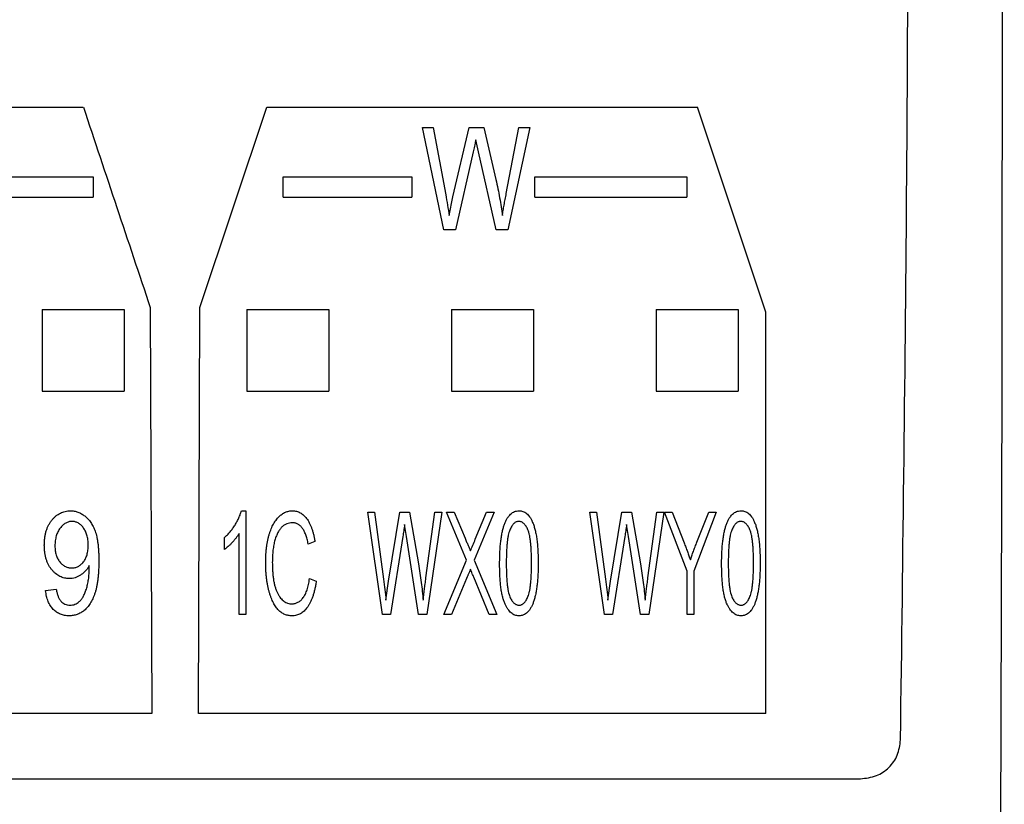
# Model space of a CAD drawing. Extents: x 909.4 to 931.4, y -8.5 to 8.5.
# Tile 8 of 31: x 920.69 to 921.636, y -2.562 to -1.808. Entities that reach past the tile are written whole.
import ezdxf

# ---------------------------------------------------------------- set-up
doc = ezdxf.new("R2010")
doc.units = 0
doc.header["$LTSCALE"] = 4
doc.header["$MEASUREMENT"] = 0
doc.layers.get('0').update_dxf_attribs({"linetype": 'CONTINUOUS'})
doc.layers.get('DEFPOINTS').update_dxf_attribs({"linetype": 'CONTINUOUS'})
doc.layers.add('DIMENSIONS', color=140, linetype='CONTINUOUS')
doc.styles.get("Standard").update_dxf_attribs({"font": 'romans.shx'})
doc.dimstyles.get("Standard").update_dxf_attribs({"dimtxt": 0.1875, "dimasz": 0.25, "dimexe": 0.0625, "dimexo": 0.0625, "dimgap": 0.0625, "dimtad": 0, "dimtih": 1, "dimtoh": 1, "dimzin": 0, "dimdsep": 46, "dimtxsty": 'Standard', "dimcen": 0, "dimadec": 0, "dimazin": 0, "dimtfac": 1, "dimtofl": 0, "dimtmove": 0, "dimatfit": 3, "dimfxl": 0, "dimtolj": 1, "dimtzin": 0, "dimarcsym": 0})

# ---------------------------------------------------------------- blocks, each defined once
blk = doc.blocks.new('*D3')
at = {"layer": 'DEFPOINTS', "color": 0}
for p in [(921.52455, 0.68985), (920.54081, -3.55627), (923.71909, -3.55627)]:
    blk.add_point(p, dxfattribs=at)
at = {"layer": 'DIMENSIONS', "color": 0, "lineweight": -2}
for p, q in [((921.58705, 0.68985), (923.78159, 0.68985)), ((923.71909, 0.43985), (923.71909, -1.0716)), ((923.71909, -3.30627), (923.71909, -1.79482)), ((920.60331, -3.55627), (923.78159, -3.55627))]:
    blk.add_line(p, q, dxfattribs=at)
at = {"layer": 'DIMENSIONS', "color": 0}
for points in [[(923.67743, 0.43985), (923.76076, 0.43985), (923.71909, 0.68985)], [(923.67743, -3.30627), (923.76076, -3.30627), (923.71909, -3.55627)]]:
    blk.add_solid(points, dxfattribs=at)
at = {"layer": 'DIMENSIONS', "color": 0, "char_height": 0.1875, "attachment_point": 5}
for s, insert in [('\\A1;4.25', (923.71909, -1.27696)), ('\\A1;[107.9]', (923.71909, -1.63857))]:
    blk.add_mtext(s, dxfattribs=dict(at, insert=insert))

msp = doc.modelspace()

# ---------------------------------------------------------------- linework, layer by layer
for p, q in [((921.63429, -2.09953), (921.63481, -1.41743)), ((919.74618, -1.89178), (920.75076, -1.89178)), ((920.86286, -2.08466), (920.92728, -1.89178)), ((920.92728, -1.89178), (921.34131, -1.89178)), ((921.40723, -2.08914), (921.34131, -1.89178)), ((921.09733, -2.00996), (921.07677, -1.91153)), ((921.07677, -1.91153), (921.08714, -1.91153)), ((921.08714, -1.91153), (921.09922, -1.97606)), ((921.10623, -1.978), (921.12175, -1.91153)), ((921.12175, -1.91153), (921.13597, -1.91153)), ((921.13597, -1.91153), (921.14744, -1.96134)), ((921.1575, -1.97479), (921.16963, -1.91153)), ((921.17999, -1.91153), (921.1589, -2.00996)), ((921.16963, -1.91153), (921.17999, -1.91153)), ((921.13068, -1.93496), (921.12814, -1.92342)), ((921.12579, -1.93496), (921.10855, -2.00996)), ((921.1476, -2.00996), (921.13068, -1.93496)), ((920.31744, -1.95878), (920.76028, -1.95878)), ((920.76028, -1.95878), (920.76028, -1.97846)), ((920.9428, -1.97846), (920.9428, -1.95878)), ((920.9428, -1.95878), (921.06675, -1.95878)), ((921.06675, -1.95878), (921.06675, -1.97846)), ((921.18486, -1.95878), (921.33096, -1.95878)), ((921.18486, -1.97846), (921.18486, -1.95878)), ((921.33096, -1.95878), (921.33096, -1.97846)), ((920.31744, -1.97846), (920.76028, -1.97846)), ((920.9428, -1.97846), (921.06675, -1.97846)), ((921.10258, -1.9962), (921.10623, -1.978)), ((921.18486, -1.97846), (921.33096, -1.97846)), ((921.10855, -2.00996), (921.09733, -2.00996)), ((921.1589, -2.00996), (921.1476, -2.00996)), ((920.71114, -2.08632), (920.78988, -2.08632)), ((920.71114, -2.08632), (920.71114, -2.16506)), ((920.78988, -2.08632), (920.78988, -2.16506)), ((920.81518, -2.08466), (920.81668, -2.47503)), ((920.86136, -2.47503), (920.86286, -2.08466)), ((920.90799, -2.08632), (920.98673, -2.08632)), ((920.90799, -2.08632), (920.90799, -2.16506)), ((920.98673, -2.08632), (920.98673, -2.16506)), ((921.10484, -2.08632), (921.18358, -2.08632)), ((921.10484, -2.08632), (921.10484, -2.16506)), ((921.18358, -2.08632), (921.18358, -2.16506)), ((921.30169, -2.08632), (921.38043, -2.08632)), ((921.30169, -2.08632), (921.30169, -2.16506)), ((921.38043, -2.08632), (921.38043, -2.16506)), ((921.40723, -2.47503), (921.40723, -2.08914)), ((921.63429, -2.09953), (921.63419, -2.09953)), ((921.63419, -2.16251), (921.63419, -2.09953)), ((920.71114, -2.16506), (920.78988, -2.16506)), ((920.90799, -2.16506), (920.98673, -2.16506)), ((921.10484, -2.16506), (921.18358, -2.16506)), ((921.30169, -2.16506), (921.38043, -2.16506)), ((921.63239, -2.89244), (921.63419, -2.16251)), ((920.90279, -2.28001), (920.90695, -2.28001)), ((920.90695, -2.28001), (920.90695, -2.37971)), ((921.02437, -2.28128), (921.03088, -2.28128)), ((921.03837, -2.37971), (921.02437, -2.28128)), ((921.03088, -2.28128), (921.03943, -2.34581)), ((921.04434, -2.34775), (921.05505, -2.28128)), ((921.05505, -2.28128), (921.06443, -2.28128)), ((921.06443, -2.28128), (921.07294, -2.33109)), ((921.08027, -2.34454), (921.08886, -2.28128)), ((921.09537, -2.28128), (921.08099, -2.37971)), ((921.08886, -2.28128), (921.09537, -2.28128)), ((921.11928, -2.32744), (921.09996, -2.28128)), ((921.09996, -2.28128), (921.10733, -2.28128)), ((921.10733, -2.28128), (921.11782, -2.30637)), ((921.14598, -2.28128), (921.12667, -2.32746)), ((921.12771, -2.30735), (921.13861, -2.28128)), ((921.13861, -2.28128), (921.14598, -2.28128)), ((921.25184, -2.37971), (921.23784, -2.28128)), ((921.23784, -2.28128), (921.24435, -2.28128)), ((921.24435, -2.28128), (921.25289, -2.34581)), ((921.25781, -2.34775), (921.26851, -2.28128)), ((921.26851, -2.28128), (921.2779, -2.28128)), ((921.2779, -2.28128), (921.28641, -2.33109)), ((921.29374, -2.34454), (921.30233, -2.28128)), ((921.30884, -2.28128), (921.29446, -2.37971)), ((921.30233, -2.28128), (921.30884, -2.28128)), ((921.33133, -2.33801), (921.3096, -2.28128)), ((921.3096, -2.28128), (921.31687, -2.28128)), ((921.31687, -2.28128), (921.32845, -2.31074)), ((921.35945, -2.28128), (921.33772, -2.33801)), ((921.34085, -2.31002), (921.35214, -2.28128)), ((921.35214, -2.28128), (921.35945, -2.28128)), ((921.06146, -2.30471), (921.0597, -2.29317)), ((921.27492, -2.30471), (921.27317, -2.29317)), ((920.8865, -2.31707), (920.8865, -2.30557)), ((920.90056, -2.37971), (920.90056, -2.30174)), ((920.97342, -2.3094), (920.96703, -2.31196)), ((921.05806, -2.30471), (921.04616, -2.37971)), ((921.07316, -2.37971), (921.06146, -2.30471)), ((921.27153, -2.30471), (921.25963, -2.37971)), ((921.28663, -2.37971), (921.27492, -2.30471)), ((921.09741, -2.37971), (921.11928, -2.32744)), ((921.12667, -2.32746), (921.14854, -2.37971)), ((920.75643, -2.33511), (920.75643, -2.33269)), ((921.33133, -2.37971), (921.33133, -2.33801)), ((921.33772, -2.33801), (921.33772, -2.37971)), ((920.9683, -2.3452), (920.9747, -2.34775)), ((921.0418, -2.36595), (921.04434, -2.34775)), ((921.11924, -2.34512), (921.10478, -2.37971)), ((921.14117, -2.37971), (921.12615, -2.34386)), ((921.25527, -2.36595), (921.25781, -2.34775)), ((920.71452, -2.3567), (920.72475, -2.35542)), ((920.90695, -2.37971), (920.90056, -2.37971)), ((921.04616, -2.37971), (921.03837, -2.37971)), ((921.08099, -2.37971), (921.07316, -2.37971)), ((921.10478, -2.37971), (921.09741, -2.37971)), ((921.14854, -2.37971), (921.14117, -2.37971)), ((921.25963, -2.37971), (921.25184, -2.37971)), ((921.29446, -2.37971), (921.28663, -2.37971)), ((921.33772, -2.37971), (921.33133, -2.37971)), ((920.81668, -2.47503), (919.68026, -2.47503)), ((921.40723, -2.47503), (920.86136, -2.47503)), ((918.40837, -2.53768), (921.49802, -2.53768))]:
    msp.add_line(p, q)
msp.add_ellipse((922.40735, -1.41743), major_axis=(-6.56937, 19.67745), ratio=0.082986, start_param=1.567198, end_param=1.577)
for points, knots in [([(921.53661, -2.50022), (921.53894, -2.31979), (921.5436, -1.95908), (921.54427, -1.59793), (921.54461, -1.41743)], [0, 0, 0, 0, 0.500203, 1, 1, 1, 1]), ([(921.12814, -1.92342), (921.12795, -1.92446), (921.12758, -1.9265), (921.12701, -1.92947), (921.1264, -1.93227), (921.12599, -1.93408), (921.12579, -1.93496)], [0, 0, 0, 0, 0.2706049, 0.5278878, 0.7705643, 1, 1, 1, 1]), ([(921.14744, -1.96134), (921.14811, -1.96434), (921.14945, -1.97026), (921.15113, -1.97907), (921.15259, -1.98769), (921.15334, -1.99338), (921.15371, -1.9962)], [0, 0, 0, 0, 0.260311, 0.513506, 0.759855, 1, 1, 1, 1]), ([(921.09922, -1.97606), (921.09984, -1.97939), (921.10109, -1.98608), (921.10208, -1.99281), (921.10258, -1.9962)], [0, 0, 0, 0, 0.497105, 1, 1, 1, 1]), ([(921.15371, -1.9962), (921.15397, -1.99455), (921.15451, -1.99116), (921.15541, -1.98595), (921.15642, -1.98045), (921.15713, -1.97671), (921.1575, -1.97479)], [0, 0, 0, 0, 0.229818, 0.473981, 0.729798, 1, 1, 1, 1]), ([(920.71325, -2.3131), (920.71327, -2.31185), (920.71331, -2.30942), (920.71366, -2.30587), (920.7142, -2.30251), (920.71504, -2.29939), (920.71604, -2.29644), (920.71731, -2.29371), (920.71879, -2.29117), (920.72051, -2.28887), (920.72237, -2.28679), (920.72436, -2.28499), (920.72644, -2.28343), (920.72864, -2.28219), (920.73092, -2.28119), (920.73332, -2.28053), (920.7358, -2.28008), (920.73749, -2.28003), (920.73835, -2.28001)], [0, 0, 0, 0, 0.080536, 0.157505, 0.230394, 0.299825, 0.366802, 0.431319, 0.494218, 0.556377, 0.61672, 0.674312, 0.730014, 0.783992, 0.837405, 0.890678, 0.94439, 1, 1, 1, 1]), ([(920.73835, -2.28001), (920.73897, -2.28002), (920.74019, -2.28005), (920.74201, -2.2803), (920.74379, -2.28068), (920.74555, -2.28122), (920.74726, -2.28194), (920.74894, -2.28281), (920.75061, -2.2838), (920.75222, -2.28499), (920.75378, -2.2863), (920.75526, -2.28778), (920.75664, -2.28941), (920.75795, -2.29117), (920.75911, -2.29311), (920.76025, -2.29516), (920.76125, -2.29738), (920.76218, -2.29976), (920.76301, -2.30234), (920.76372, -2.30518), (920.76431, -2.30828), (920.76482, -2.31164), (920.76518, -2.31528), (920.76546, -2.31918), (920.76562, -2.32335), (920.76564, -2.32622), (920.76565, -2.3277)], [0, 0, 0, 0, 0.0299925, 0.0598877, 0.089528, 0.1191969, 0.1495621, 0.180297, 0.2118561, 0.2444943, 0.2777729, 0.3118578, 0.3465137, 0.382146, 0.418846, 0.4570305, 0.4968164, 0.5380658, 0.5818416, 0.6295539, 0.680974, 0.7362938, 0.795893, 0.8595676, 0.9276884, 1, 1, 1, 1]), ([(920.8865, -2.30557), (920.88744, -2.30473), (920.88934, -2.30304), (920.89194, -2.30018), (920.89442, -2.29708), (920.89665, -2.29373), (920.89867, -2.29029), (920.90037, -2.28683), (920.90178, -2.28343), (920.90246, -2.28113), (920.90279, -2.28001)], [0, 0, 0, 0, 0.122794, 0.248342, 0.376929, 0.509404, 0.641035, 0.766295, 0.885522, 1, 1, 1, 1]), ([(920.92612, -2.32984), (920.92614, -2.32852), (920.92616, -2.32593), (920.92632, -2.32214), (920.92657, -2.31849), (920.92696, -2.315), (920.92743, -2.31167), (920.928, -2.30848), (920.92871, -2.30546), (920.9295, -2.30259), (920.9304, -2.29989), (920.93138, -2.29735), (920.93241, -2.29497), (920.93353, -2.29277), (920.93473, -2.29075), (920.93601, -2.2889), (920.93737, -2.28722), (920.93879, -2.2857), (920.94027, -2.28435), (920.9418, -2.2832), (920.94337, -2.2822), (920.94499, -2.2814), (920.94666, -2.28077), (920.94838, -2.28034), (920.95013, -2.28004), (920.95131, -2.28002), (920.95191, -2.28001)], [0, 0, 0, 0, 0.064124, 0.125705, 0.184791, 0.241793, 0.296427, 0.348764, 0.398958, 0.447354, 0.493435, 0.537515, 0.579569, 0.619539, 0.657581, 0.693873, 0.72887, 0.762549, 0.794874, 0.826091, 0.85592, 0.885173, 0.913864, 0.942296, 0.971151, 1, 1, 1, 1]), ([(920.95191, -2.28001), (920.95255, -2.28003), (920.95384, -2.28008), (920.95573, -2.28042), (920.95753, -2.28104), (920.95928, -2.28183), (920.96093, -2.28291), (920.96255, -2.28419), (920.96406, -2.28573), (920.96552, -2.28748), (920.96688, -2.28947), (920.96814, -2.29168), (920.96929, -2.2941), (920.97036, -2.29673), (920.97129, -2.29959), (920.97209, -2.30267), (920.97285, -2.30595), (920.97322, -2.30823), (920.97342, -2.3094)], [0, 0, 0, 0, 0.048978, 0.09712, 0.14493, 0.19273, 0.24236, 0.293991, 0.348157, 0.40578, 0.466308, 0.530193, 0.597816, 0.669034, 0.744894, 0.825209, 0.909937, 1, 1, 1, 1]), ([(921.15109, -2.33054), (921.15111, -2.32852), (921.15114, -2.32462), (921.15136, -2.31896), (921.15171, -2.31367), (921.15223, -2.30877), (921.15288, -2.30424), (921.15366, -2.30008), (921.15463, -2.29631), (921.15571, -2.29292), (921.15694, -2.28989), (921.15833, -2.28727), (921.15985, -2.28503), (921.16153, -2.2832), (921.16335, -2.28176), (921.16533, -2.28074), (921.16745, -2.28012), (921.16893, -2.28004), (921.16967, -2.28001)], [0, 0, 0, 0, 0.103316, 0.200539, 0.291057, 0.375677, 0.453806, 0.526262, 0.592636, 0.653757, 0.709279, 0.760087, 0.805823, 0.848187, 0.88719, 0.92452, 0.961876, 1, 1, 1, 1]), ([(921.16967, -2.28001), (921.17033, -2.28004), (921.17164, -2.28009), (921.17355, -2.28059), (921.17534, -2.28142), (921.17702, -2.28258), (921.17857, -2.28407), (921.18001, -2.28587), (921.18135, -2.28799), (921.1821, -2.28957), (921.18249, -2.29039)], [0, 0, 0, 0, 0.113202, 0.223774, 0.335456, 0.450214, 0.571144, 0.701618, 0.84454, 1, 1, 1, 1]), ([(921.36456, -2.33054), (921.36458, -2.32852), (921.36461, -2.32462), (921.36483, -2.31896), (921.36518, -2.31367), (921.36569, -2.30877), (921.36635, -2.30424), (921.36713, -2.30008), (921.36809, -2.29631), (921.36918, -2.29292), (921.37041, -2.28989), (921.3718, -2.28727), (921.37332, -2.28503), (921.37499, -2.2832), (921.37682, -2.28176), (921.37879, -2.28074), (921.38092, -2.28012), (921.38239, -2.28004), (921.38314, -2.28001)], [0, 0, 0, 0, 0.1033164, 0.2005392, 0.2910573, 0.375677, 0.4538063, 0.5262621, 0.5926357, 0.6537566, 0.7092786, 0.7600872, 0.8058233, 0.8481871, 0.8871899, 0.9245202, 0.9618756, 1, 1, 1, 1]), ([(921.38314, -2.28001), (921.3838, -2.28004), (921.38511, -2.28009), (921.38702, -2.28059), (921.38881, -2.28142), (921.39049, -2.28258), (921.39204, -2.28407), (921.39348, -2.28587), (921.39482, -2.28799), (921.39557, -2.28957), (921.39596, -2.29039)], [0, 0, 0, 0, 0.1132017, 0.2237737, 0.3354563, 0.4502136, 0.5711439, 0.7016176, 0.8445398, 1, 1, 1, 1]), ([(920.73989, -2.29023), (920.73936, -2.29025), (920.73831, -2.29029), (920.73677, -2.2906), (920.73526, -2.2911), (920.73381, -2.29183), (920.73239, -2.29274), (920.73104, -2.29387), (920.72971, -2.29518), (920.72845, -2.29668), (920.72728, -2.29835), (920.72624, -2.30016), (920.72539, -2.30212), (920.7247, -2.30421), (920.72412, -2.30642), (920.72377, -2.30878), (920.72351, -2.31126), (920.72349, -2.31297), (920.72347, -2.31384)], [0, 0, 0, 0, 0.049725, 0.099003, 0.148069, 0.199199, 0.251473, 0.306809, 0.364999, 0.427413, 0.491895, 0.556876, 0.624102, 0.693033, 0.764335, 0.839414, 0.917671, 1, 1, 1, 1]), ([(920.75543, -2.31284), (920.75541, -2.31199), (920.75538, -2.31032), (920.75516, -2.30789), (920.75481, -2.30559), (920.75429, -2.30344), (920.75363, -2.30143), (920.75281, -2.29956), (920.75185, -2.29784), (920.75075, -2.29626), (920.74956, -2.29486), (920.74832, -2.29362), (920.74702, -2.29259), (920.74569, -2.2917), (920.74431, -2.29104), (920.74287, -2.29058), (920.74139, -2.29029), (920.74039, -2.29025), (920.73989, -2.29023)], [0, 0, 0, 0, 0.084125, 0.1645926, 0.2404076, 0.3133804, 0.3825554, 0.4493211, 0.5140188, 0.5772526, 0.6383166, 0.6954523, 0.7501336, 0.8018792, 0.8521229, 0.9011494, 0.9506227, 1, 1, 1, 1]), ([(921.16935, -2.29023), (921.16893, -2.29025), (921.1681, -2.29029), (921.1669, -2.29073), (921.16574, -2.29137), (921.16465, -2.2923), (921.16362, -2.29349), (921.16264, -2.29493), (921.1617, -2.29661), (921.16081, -2.29858), (921.15999, -2.30093), (921.15935, -2.30374), (921.15874, -2.30701), (921.15832, -2.31078), (921.15792, -2.31502), (921.15768, -2.31975), (921.15752, -2.32496), (921.1575, -2.3286), (921.15749, -2.3305)], [0, 0, 0, 0, 0.027731, 0.055465, 0.084567, 0.11586, 0.150872, 0.189278, 0.23213, 0.279548, 0.333754, 0.397892, 0.472115, 0.556436, 0.651194, 0.756864, 0.873113, 1, 1, 1, 1]), ([(921.18177, -2.3305), (921.18176, -2.32858), (921.18174, -2.3249), (921.18158, -2.31964), (921.18133, -2.31487), (921.18096, -2.31061), (921.18046, -2.30684), (921.1799, -2.30356), (921.17922, -2.30077), (921.17839, -2.29844), (921.17747, -2.29651), (921.17652, -2.29484), (921.1755, -2.29342), (921.17439, -2.29228), (921.17325, -2.29134), (921.17201, -2.29069), (921.1707, -2.2903), (921.1698, -2.29025), (921.16935, -2.29023)], [0, 0, 0, 0, 0.126917, 0.243304, 0.348337, 0.443009, 0.526582, 0.599971, 0.663135, 0.71652, 0.762841, 0.805092, 0.843256, 0.87816, 0.910162, 0.940516, 0.970358, 1, 1, 1, 1]), ([(921.18249, -2.29039), (921.18296, -2.29151), (921.18394, -2.29386), (921.18504, -2.29773), (921.18602, -2.30204), (921.18681, -2.30684), (921.18742, -2.3121), (921.18784, -2.31783), (921.18813, -2.32402), (921.18815, -2.32831), (921.18816, -2.33054)], [0, 0, 0, 0, 0.08899, 0.187029, 0.295448, 0.414066, 0.544183, 0.684594, 0.836494, 1, 1, 1, 1]), ([(921.38282, -2.29023), (921.3824, -2.29025), (921.38157, -2.29029), (921.38037, -2.29073), (921.37921, -2.29137), (921.37812, -2.2923), (921.37709, -2.29349), (921.37611, -2.29493), (921.37517, -2.29661), (921.37428, -2.29858), (921.37346, -2.30093), (921.37282, -2.30374), (921.3722, -2.30701), (921.37178, -2.31078), (921.37139, -2.31502), (921.37115, -2.31975), (921.37099, -2.32496), (921.37096, -2.3286), (921.37095, -2.3305)], [0, 0, 0, 0, 0.027731, 0.055465, 0.084567, 0.11586, 0.150872, 0.189278, 0.23213, 0.279548, 0.333754, 0.397892, 0.472115, 0.556436, 0.651194, 0.756864, 0.873113, 1, 1, 1, 1]), ([(921.39524, -2.3305), (921.39523, -2.32858), (921.3952, -2.3249), (921.39505, -2.31964), (921.3948, -2.31487), (921.39443, -2.31061), (921.39392, -2.30684), (921.39337, -2.30356), (921.39269, -2.30077), (921.39186, -2.29844), (921.39094, -2.29651), (921.38999, -2.29484), (921.38897, -2.29342), (921.38786, -2.29228), (921.38672, -2.29134), (921.38548, -2.29069), (921.38417, -2.2903), (921.38326, -2.29025), (921.38282, -2.29023)], [0, 0, 0, 0, 0.126917, 0.243304, 0.348337, 0.443009, 0.526582, 0.599971, 0.663135, 0.71652, 0.762841, 0.805092, 0.843256, 0.87816, 0.910162, 0.940516, 0.970358, 1, 1, 1, 1]), ([(921.39596, -2.29039), (921.39643, -2.29151), (921.39741, -2.29386), (921.39851, -2.29773), (921.39949, -2.30204), (921.40027, -2.30684), (921.40088, -2.3121), (921.40131, -2.31783), (921.4016, -2.32402), (921.40162, -2.32831), (921.40163, -2.33054)], [0, 0, 0, 0, 0.08899, 0.187029, 0.295448, 0.414066, 0.544183, 0.684594, 0.836494, 1, 1, 1, 1]), ([(920.95169, -2.29151), (920.95076, -2.29156), (920.94893, -2.29165), (920.9463, -2.29245), (920.94385, -2.29373), (920.94203, -2.29522), (920.94068, -2.29665), (920.93972, -2.29789), (920.93879, -2.29926), (920.93791, -2.30076), (920.9371, -2.30242), (920.93634, -2.30421), (920.93564, -2.30615), (920.93498, -2.30822), (920.93441, -2.31043), (920.93388, -2.31278), (920.93348, -2.31528), (920.9331, -2.31791), (920.93286, -2.32069), (920.93265, -2.32362), (920.93254, -2.32668), (920.93252, -2.32877), (920.93251, -2.32984)], [0, 0, 0, 0, 0.058914, 0.115665, 0.17286, 0.232571, 0.263916, 0.297265, 0.33191, 0.368605, 0.407672, 0.448898, 0.492019, 0.538064, 0.586478, 0.637057, 0.690546, 0.746766, 0.80568, 0.867437, 0.932474, 1, 1, 1, 1]), ([(920.96703, -2.31196), (920.96687, -2.31113), (920.96656, -2.30952), (920.96597, -2.30721), (920.96537, -2.30504), (920.96465, -2.30305), (920.96393, -2.3012), (920.9631, -2.29953), (920.96225, -2.298), (920.96133, -2.29663), (920.96033, -2.29543), (920.95927, -2.29439), (920.95816, -2.29348), (920.95698, -2.29277), (920.95575, -2.2922), (920.95445, -2.2918), (920.95309, -2.29155), (920.95216, -2.29152), (920.95169, -2.29151)], [0, 0, 0, 0, 0.090832, 0.17669, 0.257373, 0.33345, 0.404655, 0.471773, 0.534476, 0.593427, 0.649509, 0.702825, 0.753402, 0.803031, 0.851227, 0.900061, 0.948937, 1, 1, 1, 1]), ([(921.0597, -2.29317), (921.05957, -2.29421), (921.05931, -2.29625), (921.05892, -2.29922), (921.05849, -2.30202), (921.0582, -2.30383), (921.05806, -2.30471)], [0, 0, 0, 0, 0.271086, 0.528586, 0.771064, 1, 1, 1, 1]), ([(921.27317, -2.29317), (921.27303, -2.29421), (921.27278, -2.29625), (921.27239, -2.29922), (921.27196, -2.30202), (921.27167, -2.30383), (921.27153, -2.30471)], [0, 0, 0, 0, 0.271086, 0.528586, 0.771064, 1, 1, 1, 1]), ([(920.90056, -2.30174), (920.90013, -2.30246), (920.89925, -2.30393), (920.89768, -2.30606), (920.89596, -2.30826), (920.89405, -2.3104), (920.89211, -2.31245), (920.89016, -2.31423), (920.88834, -2.3158), (920.88709, -2.31666), (920.8865, -2.31707)], [0, 0, 0, 0, 0.119817, 0.245456, 0.37912, 0.518896, 0.656402, 0.782513, 0.896853, 1, 1, 1, 1]), ([(921.11782, -2.30637), (921.11834, -2.3076), (921.11932, -2.30992), (921.1207, -2.3132), (921.1219, -2.31606), (921.12265, -2.31783), (921.12299, -2.31865)], [0, 0, 0, 0, 0.300865, 0.567493, 0.799884, 1, 1, 1, 1]), ([(921.12299, -2.31865), (921.12375, -2.31683), (921.12532, -2.31306), (921.12689, -2.30929), (921.12771, -2.30735)], [0, 0, 0, 0, 0.483944, 1, 1, 1, 1]), ([(921.3345, -2.32728), (921.33495, -2.32596), (921.33588, -2.32323), (921.33741, -2.31904), (921.33906, -2.3146), (921.34024, -2.31158), (921.34085, -2.31002)], [0, 0, 0, 0, 0.227368, 0.469917, 0.727321, 1, 1, 1, 1]), ([(920.73741, -2.3452), (920.73661, -2.34517), (920.73501, -2.34511), (920.73266, -2.3447), (920.73037, -2.34405), (920.7282, -2.34307), (920.7261, -2.34187), (920.7241, -2.34037), (920.72217, -2.33862), (920.72035, -2.33662), (920.71866, -2.33438), (920.71721, -2.33192), (920.71599, -2.32926), (920.71499, -2.32641), (920.71419, -2.32337), (920.71364, -2.32012), (920.71332, -2.31667), (920.71327, -2.31431), (920.71325, -2.3131)], [0, 0, 0, 0, 0.054041, 0.106965, 0.159454, 0.212558, 0.266093, 0.321561, 0.379328, 0.440243, 0.502666, 0.56644, 0.631276, 0.698401, 0.768482, 0.841785, 0.918806, 1, 1, 1, 1]), ([(920.72347, -2.31384), (920.72349, -2.31462), (920.72352, -2.31616), (920.72374, -2.3184), (920.72412, -2.32051), (920.72463, -2.32251), (920.72529, -2.32438), (920.72611, -2.32613), (920.7271, -2.32775), (920.72821, -2.32924), (920.72943, -2.33057), (920.7307, -2.33177), (920.73207, -2.33274), (920.73348, -2.33355), (920.73494, -2.33421), (920.73648, -2.33463), (920.73806, -2.33494), (920.73914, -2.33496), (920.73969, -2.33497)], [0, 0, 0, 0, 0.079399, 0.155081, 0.226839, 0.296324, 0.362686, 0.427364, 0.491027, 0.553973, 0.614906, 0.673444, 0.729809, 0.784027, 0.837628, 0.890836, 0.94479, 1, 1, 1, 1]), ([(920.73969, -2.33497), (920.74023, -2.33495), (920.7413, -2.3349), (920.74287, -2.33465), (920.74436, -2.33417), (920.74581, -2.33357), (920.74717, -2.33273), (920.74847, -2.33172), (920.74972, -2.33055), (920.75089, -2.3292), (920.75198, -2.32769), (920.75288, -2.32599), (920.75369, -2.32418), (920.75433, -2.3222), (920.75482, -2.32007), (920.75518, -2.3178), (920.75538, -2.31537), (920.75541, -2.3137), (920.75543, -2.31284)], [0, 0, 0, 0, 0.053435, 0.105502, 0.156526, 0.208141, 0.260424, 0.31442, 0.370321, 0.429599, 0.490986, 0.554045, 0.619496, 0.687376, 0.759086, 0.835078, 0.91502, 1, 1, 1, 1]), ([(921.32845, -2.31074), (921.32901, -2.31218), (921.33012, -2.315), (921.33168, -2.31919), (921.33314, -2.32327), (921.33405, -2.32596), (921.3345, -2.32728)], [0, 0, 0, 0, 0.262824, 0.515807, 0.762586, 1, 1, 1, 1]), ([(920.76565, -2.3277), (920.76564, -2.32935), (920.76562, -2.33255), (920.76544, -2.33722), (920.76514, -2.34161), (920.76476, -2.34571), (920.76422, -2.34952), (920.76355, -2.35305), (920.76282, -2.35631), (920.76191, -2.35928), (920.76089, -2.36201), (920.75985, -2.36456), (920.75869, -2.36691), (920.75743, -2.36906), (920.75611, -2.37104), (920.7547, -2.37281), (920.75319, -2.3744), (920.75161, -2.3758), (920.74996, -2.37703), (920.74827, -2.37809), (920.74652, -2.37896), (920.74474, -2.37972), (920.74288, -2.38027), (920.74099, -2.3807), (920.73904, -2.38094), (920.73773, -2.38097), (920.73707, -2.38099)], [0, 0, 0, 0, 0.073534, 0.142666, 0.208044, 0.269112, 0.326304, 0.379395, 0.429018, 0.474881, 0.517842, 0.558642, 0.59736, 0.63443, 0.66946, 0.703215, 0.735512, 0.766806, 0.797107, 0.826806, 0.855711, 0.884288, 0.9128, 0.941646, 0.970624, 1, 1, 1, 1]), ([(920.75643, -2.33269), (920.75589, -2.33362), (920.75484, -2.33545), (920.75285, -2.3379), (920.75062, -2.34005), (920.74816, -2.34189), (920.74553, -2.34333), (920.74287, -2.34441), (920.74015, -2.34506), (920.73832, -2.34515), (920.73741, -2.3452)], [0, 0, 0, 0, 0.134618, 0.265705, 0.394856, 0.524197, 0.650554, 0.770487, 0.885702, 1, 1, 1, 1]), ([(920.73797, -2.37076), (920.73878, -2.37072), (920.74037, -2.37063), (920.74269, -2.36996), (920.74487, -2.36888), (920.7466, -2.36766), (920.74787, -2.36642), (920.74884, -2.36534), (920.74973, -2.36406), (920.75061, -2.36264), (920.75143, -2.36103), (920.75223, -2.35929), (920.75296, -2.35736), (920.75394, -2.35455), (920.75496, -2.35073), (920.7558, -2.34584), (920.75633, -2.34059), (920.75639, -2.33697), (920.75643, -2.33511)], [0, 0, 0, 0, 0.05448, 0.108012, 0.162402, 0.219741, 0.250438, 0.283102, 0.318104, 0.356253, 0.396493, 0.440196, 0.48671, 0.536466, 0.642298, 0.754312, 0.873345, 1, 1, 1, 1]), ([(920.95149, -2.38099), (920.95086, -2.38097), (920.94963, -2.38095), (920.94782, -2.38067), (920.94607, -2.38027), (920.9444, -2.37965), (920.94278, -2.37891), (920.94126, -2.37794), (920.93979, -2.37684), (920.93839, -2.37556), (920.93705, -2.37408), (920.93581, -2.3724), (920.9346, -2.37053), (920.93347, -2.36845), (920.93239, -2.36616), (920.93138, -2.36367), (920.93042, -2.36098), (920.92952, -2.3581), (920.92873, -2.35504), (920.92804, -2.35184), (920.92743, -2.3485), (920.92696, -2.34503), (920.92657, -2.34143), (920.92632, -2.33768), (920.92616, -2.33381), (920.92614, -2.33118), (920.92612, -2.32984)], [0, 0, 0, 0, 0.02989, 0.058779, 0.087212, 0.11525, 0.143674, 0.172063, 0.2011, 0.231232, 0.262497, 0.295854, 0.331015, 0.368692, 0.408766, 0.451656, 0.496875, 0.545108, 0.595349, 0.647692, 0.701595, 0.757082, 0.814901, 0.874452, 0.936137, 1, 1, 1, 1]), ([(920.93251, -2.32984), (920.93253, -2.33143), (920.93256, -2.33453), (920.9328, -2.33903), (920.93319, -2.34322), (920.93374, -2.3471), (920.93445, -2.35068), (920.93535, -2.35393), (920.93638, -2.35689), (920.93757, -2.35953), (920.93892, -2.36186), (920.94035, -2.3639), (920.94192, -2.36561), (920.94358, -2.36703), (920.94536, -2.36812), (920.94724, -2.36892), (920.94924, -2.36939), (920.95061, -2.36945), (920.95131, -2.36948)], [0, 0, 0, 0, 0.099355, 0.19262, 0.279937, 0.36107, 0.43624, 0.506233, 0.570775, 0.630792, 0.68624, 0.737582, 0.785334, 0.830276, 0.873013, 0.914755, 0.956825, 1, 1, 1, 1]), ([(921.07294, -2.33109), (921.07344, -2.3341), (921.07442, -2.34002), (921.07566, -2.34883), (921.07677, -2.35745), (921.07732, -2.36314), (921.07759, -2.36595)], [0, 0, 0, 0, 0.259452, 0.512435, 0.759109, 1, 1, 1, 1]), ([(921.12297, -2.33625), (921.12275, -2.33679), (921.12232, -2.33784), (921.12167, -2.33933), (921.12112, -2.34067), (921.12062, -2.34185), (921.12017, -2.34288), (921.11983, -2.34377), (921.11949, -2.34449), (921.11932, -2.34492), (921.11924, -2.34512)], [0, 0, 0, 0, 0.184251, 0.353499, 0.50422, 0.637221, 0.754415, 0.853088, 0.934858, 1, 1, 1, 1]), ([(921.12615, -2.34386), (921.12593, -2.34333), (921.12546, -2.34221), (921.12472, -2.34041), (921.12389, -2.3384), (921.12329, -2.33699), (921.12297, -2.33625)], [0, 0, 0, 0, 0.207377, 0.443077, 0.708028, 1, 1, 1, 1]), ([(921.16959, -2.38099), (921.16892, -2.38095), (921.16759, -2.38088), (921.16565, -2.38035), (921.16384, -2.37942), (921.16211, -2.37816), (921.16047, -2.37656), (921.15897, -2.37457), (921.15752, -2.37226), (921.15618, -2.36957), (921.15495, -2.36645), (921.15393, -2.36282), (921.15303, -2.3587), (921.15234, -2.35405), (921.15175, -2.3489), (921.15138, -2.34324), (921.15113, -2.33706), (921.15111, -2.33277), (921.15109, -2.33054)], [0, 0, 0, 0, 0.0344388, 0.0682223, 0.1027361, 0.1391008, 0.17791, 0.2204477, 0.2669861, 0.3180668, 0.375201, 0.439466, 0.5121257, 0.5926544, 0.6813652, 0.7790189, 0.8850863, 1, 1, 1, 1]), ([(921.15749, -2.3305), (921.1575, -2.33241), (921.15752, -2.33608), (921.15768, -2.34133), (921.15793, -2.34609), (921.1583, -2.35036), (921.1588, -2.35412), (921.15936, -2.35741), (921.16003, -2.3602), (921.16087, -2.36253), (921.16178, -2.36448), (921.16275, -2.36614), (921.16375, -2.36757), (921.16484, -2.36872), (921.16598, -2.36965), (921.16721, -2.37026), (921.16848, -2.3707), (921.16937, -2.37074), (921.16981, -2.37076)], [0, 0, 0, 0, 0.127187, 0.24294, 0.348638, 0.443071, 0.52726, 0.600371, 0.664098, 0.717597, 0.764416, 0.806375, 0.844979, 0.879652, 0.911722, 0.941545, 0.970734, 1, 1, 1, 1]), ([(921.18816, -2.33054), (921.18815, -2.33253), (921.18812, -2.33641), (921.18789, -2.34204), (921.18755, -2.34731), (921.18703, -2.3522), (921.18637, -2.35672), (921.18559, -2.36087), (921.18464, -2.36466), (921.18354, -2.36806), (921.18233, -2.37109), (921.18094, -2.37371), (921.17944, -2.37596), (921.17774, -2.37777), (921.17593, -2.37924), (921.17394, -2.38024), (921.17181, -2.38088), (921.17034, -2.38095), (921.16959, -2.38099)], [0, 0, 0, 0, 0.102766, 0.199432, 0.290068, 0.374117, 0.452348, 0.524899, 0.591691, 0.652892, 0.708803, 0.759215, 0.805293, 0.847461, 0.886726, 0.92441, 0.961485, 1, 1, 1, 1]), ([(921.16981, -2.37076), (921.17022, -2.37074), (921.17106, -2.3707), (921.17228, -2.37026), (921.17345, -2.36963), (921.17454, -2.36869), (921.17558, -2.36752), (921.17658, -2.36609), (921.17751, -2.3644), (921.17841, -2.36243), (921.17921, -2.36007), (921.1799, -2.35727), (921.18049, -2.35399), (921.18095, -2.35022), (921.18133, -2.34597), (921.18158, -2.34124), (921.18174, -2.33603), (921.18176, -2.33239), (921.18177, -2.3305)], [0, 0, 0, 0, 0.027694, 0.055813, 0.085265, 0.116517, 0.15115, 0.189759, 0.232554, 0.27991, 0.334464, 0.398193, 0.472318, 0.557023, 0.651656, 0.757185, 0.873281, 1, 1, 1, 1]), ([(921.28641, -2.33109), (921.28691, -2.3341), (921.28789, -2.34002), (921.28913, -2.34883), (921.29024, -2.35745), (921.29079, -2.36314), (921.29106, -2.36595)], [0, 0, 0, 0, 0.259452, 0.512435, 0.759109, 1, 1, 1, 1]), ([(921.38306, -2.38099), (921.38239, -2.38095), (921.38106, -2.38088), (921.37912, -2.38035), (921.3773, -2.37942), (921.37558, -2.37816), (921.37394, -2.37656), (921.37243, -2.37457), (921.37099, -2.37226), (921.36964, -2.36957), (921.36841, -2.36645), (921.3674, -2.36282), (921.3665, -2.3587), (921.36581, -2.35405), (921.36522, -2.3489), (921.36485, -2.34324), (921.3646, -2.33706), (921.36458, -2.33277), (921.36456, -2.33054)], [0, 0, 0, 0, 0.034439, 0.068222, 0.102736, 0.139101, 0.17791, 0.220448, 0.266986, 0.318067, 0.375201, 0.439466, 0.512126, 0.592654, 0.681365, 0.779019, 0.885086, 1, 1, 1, 1]), ([(921.37095, -2.3305), (921.37096, -2.33241), (921.37099, -2.33608), (921.37115, -2.34133), (921.37139, -2.34609), (921.37176, -2.35036), (921.37226, -2.35412), (921.37283, -2.35741), (921.3735, -2.3602), (921.37434, -2.36253), (921.37524, -2.36448), (921.37622, -2.36614), (921.37721, -2.36757), (921.37831, -2.36872), (921.37944, -2.36965), (921.38068, -2.37026), (921.38195, -2.3707), (921.38283, -2.37074), (921.38328, -2.37076)], [0, 0, 0, 0, 0.127187, 0.24294, 0.348638, 0.443071, 0.52726, 0.600371, 0.664098, 0.717597, 0.764416, 0.806375, 0.844979, 0.879652, 0.911722, 0.941545, 0.970734, 1, 1, 1, 1]), ([(921.40163, -2.33054), (921.40161, -2.33253), (921.40158, -2.33641), (921.40136, -2.34204), (921.40102, -2.34731), (921.4005, -2.3522), (921.39984, -2.35672), (921.39906, -2.36087), (921.3981, -2.36466), (921.39701, -2.36806), (921.39579, -2.37109), (921.3944, -2.37371), (921.39291, -2.37596), (921.3912, -2.37777), (921.3894, -2.37924), (921.38741, -2.38024), (921.38528, -2.38088), (921.38381, -2.38095), (921.38306, -2.38099)], [0, 0, 0, 0, 0.1027664, 0.1994317, 0.290068, 0.374117, 0.4523484, 0.5248989, 0.5916911, 0.6528918, 0.7088031, 0.7592147, 0.8052928, 0.8474608, 0.8867258, 0.9244097, 0.9614847, 1, 1, 1, 1]), ([(921.38328, -2.37076), (921.38369, -2.37074), (921.38453, -2.3707), (921.38575, -2.37026), (921.38692, -2.36963), (921.38801, -2.36869), (921.38905, -2.36752), (921.39005, -2.36609), (921.39098, -2.3644), (921.39188, -2.36243), (921.39268, -2.36007), (921.39337, -2.35727), (921.39396, -2.35399), (921.39442, -2.35022), (921.3948, -2.34597), (921.39504, -2.34124), (921.39521, -2.33603), (921.39523, -2.33239), (921.39524, -2.3305)], [0, 0, 0, 0, 0.027694, 0.055813, 0.085265, 0.116517, 0.15115, 0.189759, 0.232554, 0.27991, 0.334464, 0.398193, 0.472318, 0.557023, 0.651656, 0.757185, 0.873281, 1, 1, 1, 1]), ([(920.95131, -2.36948), (920.95182, -2.36946), (920.95284, -2.36942), (920.95435, -2.36913), (920.9558, -2.36867), (920.95721, -2.36801), (920.95853, -2.36713), (920.95982, -2.36611), (920.96104, -2.36487), (920.96221, -2.36346), (920.96332, -2.36186), (920.96431, -2.36004), (920.96524, -2.35805), (920.96602, -2.35584), (920.96674, -2.35345), (920.96739, -2.35088), (920.96789, -2.3481), (920.96816, -2.34618), (920.9683, -2.3452)], [0, 0, 0, 0, 0.0476, 0.094666, 0.141292, 0.189032, 0.237625, 0.288108, 0.341325, 0.398272, 0.458161, 0.521673, 0.589575, 0.661779, 0.738474, 0.820464, 0.907698, 1, 1, 1, 1]), ([(920.9747, -2.34775), (920.97449, -2.34911), (920.97409, -2.35174), (920.9733, -2.35552), (920.97244, -2.35906), (920.97141, -2.36231), (920.97029, -2.36532), (920.96909, -2.36807), (920.96772, -2.37053), (920.96627, -2.37274), (920.96472, -2.37468), (920.96306, -2.37636), (920.96134, -2.37779), (920.95954, -2.37896), (920.95764, -2.37987), (920.95566, -2.38051), (920.9536, -2.38093), (920.9522, -2.38097), (920.95149, -2.38099)], [0, 0, 0, 0, 0.092951, 0.180612, 0.262604, 0.339794, 0.412158, 0.479936, 0.543456, 0.603122, 0.659377, 0.712109, 0.762511, 0.810902, 0.858003, 0.904596, 0.952016, 1, 1, 1, 1]), ([(921.03943, -2.34581), (921.03987, -2.34914), (921.04076, -2.35584), (921.04145, -2.36256), (921.0418, -2.36595)], [0, 0, 0, 0, 0.496606, 1, 1, 1, 1]), ([(921.07759, -2.36595), (921.07778, -2.3643), (921.07816, -2.36091), (921.0788, -2.3557), (921.0795, -2.35021), (921.08001, -2.34646), (921.08027, -2.34454)], [0, 0, 0, 0, 0.230089, 0.474399, 0.730076, 1, 1, 1, 1]), ([(921.25289, -2.34581), (921.25334, -2.34914), (921.25423, -2.35584), (921.25492, -2.36256), (921.25527, -2.36595)], [0, 0, 0, 0, 0.496606, 1, 1, 1, 1]), ([(921.29106, -2.36595), (921.29125, -2.3643), (921.29162, -2.36091), (921.29227, -2.3557), (921.29296, -2.35021), (921.29348, -2.34646), (921.29374, -2.34454)], [0, 0, 0, 0, 0.230089, 0.474399, 0.730076, 1, 1, 1, 1]), ([(920.73707, -2.38099), (920.73633, -2.38097), (920.73486, -2.38093), (920.73271, -2.38062), (920.73065, -2.38015), (920.72869, -2.37946), (920.72682, -2.37858), (920.72505, -2.3775), (920.72337, -2.37622), (920.72179, -2.37477), (920.72034, -2.37311), (920.71903, -2.37128), (920.71789, -2.36927), (920.71692, -2.36709), (920.71608, -2.36474), (920.71538, -2.36222), (920.71487, -2.35952), (920.71464, -2.35765), (920.71452, -2.3567)], [0, 0, 0, 0, 0.060889, 0.11957, 0.177009, 0.232833, 0.28871, 0.345248, 0.401841, 0.46026, 0.520293, 0.581029, 0.643543, 0.708449, 0.775963, 0.846986, 0.921653, 1, 1, 1, 1]), ([(920.72475, -2.35542), (920.72496, -2.35663), (920.72534, -2.35891), (920.72633, -2.36205), (920.72755, -2.36473), (920.72908, -2.36694), (920.73091, -2.36866), (920.73302, -2.36989), (920.73541, -2.37064), (920.7371, -2.37072), (920.73797, -2.37076)], [0, 0, 0, 0, 0.163716, 0.309703, 0.439907, 0.557812, 0.667725, 0.774149, 0.883441, 1, 1, 1, 1]), ([(921.49802, -2.53768), (921.50329, -2.5371), (921.51337, -2.53597), (921.52596, -2.52734), (921.53472, -2.51509), (921.53598, -2.50524), (921.53661, -2.50022)], [0, 0, 0, 0, 0.2635665, 0.5048483, 0.7474544, 1, 1, 1, 1])]:
    msp.add_open_spline(points, degree=3, knots=knots)

# ---------------------------------------------------------------- dimensions: what is measured, and where the dimension line sits
at = {"layer": 'DIMENSIONS'}
dim = msp.add_linear_dim(base=(923.71909, -3.55627), p1=(921.52455, 0.68985), p2=(920.54081, -3.55627), angle=90, dimstyle='Standard', override={"dimpost": '\\X'}, dxfattribs=at)
dim.commit()
dim.dimension.update_dxf_attribs({"geometry": '*D3', "text_midpoint": (923.71909, -1.43321)})

doc.saveas('drawing.dxf')
